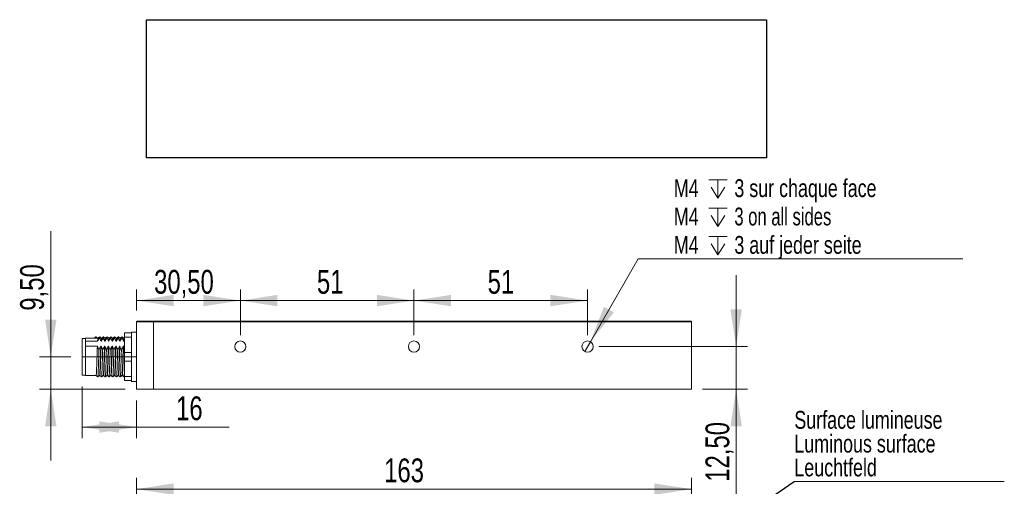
# Model space of a CAD drawing. Header units: millimetres. Extents: x 16 to 406, y 17 to 284.
# Tile 2 of 29: x 18 to 106, y 71 to 112. Entities that reach past the tile are written whole.
import ezdxf

# ---------------------------------------------------------------- set-up
doc = ezdxf.new("R2010")
doc.units = ezdxf.units.MM
doc.linetypes.add('CENTERX2', pattern=[20.32, 12.7, -2.54, 2.54, -2.54])
doc.styles.add('SLDTEXTSTYLE0', font='TXT', dxfattribs={"width": 0.75})
doc.styles.add('SLDTEXTSTYLE1', font='TXT', dxfattribs={"width": 0.696429})
doc.dimstyles.new('SLDDIMSTYLE0', dxfattribs={"dimtxt": 2.116667, "dimasz": 3.302, "dimexe": 0, "dimexo": 0.0625, "dimgap": 0.529167, "dimtad": 1, "dimtoh": 1, "dimlfac": 3.3, "dimrnd": 1e-09, "dimzin": 12, "dimdsep": 46, "dimtxsty": 'SLDTEXTSTYLE0', "dimsah": 1, "dimcen": 0.09, "dimadec": 0, "dimazin": 0, "dimtfac": 1, "dimtofl": 0, "dimtmove": 0, "dimatfit": 3, "dimfxl": 0, "dimtolj": 1, "dimtzin": 12, "dimarcsym": 0})
doc.dimstyles.new('SLDDIMSTYLE1', dxfattribs={"dimtxt": 0, "dimasz": 1.016, "dimexe": 0, "dimexo": 0.0625, "dimgap": 0, "dimtad": 0, "dimtih": 1, "dimtoh": 1, "dimdec": 0, "dimrnd": 1e-09, "dimzin": 0, "dimdsep": 46, "dimtxsty": 'Standard', "dimblk1": 'DOT', "dimblk2": 'DOT', "dimsah": 1, "dimcen": 0.09, "dimadec": 0, "dimazin": 0, "dimtfac": 1.016, "dimtdec": 0, "dimtofl": 0, "dimtmove": 0, "dimatfit": 3, "dimldrblk": 'DOT', "dimfxl": 0, "dimtolj": 1, "dimtzin": 0, "dimarcsym": 0})
doc.dimstyles.new('SLDDIMSTYLE2', dxfattribs={"dimtxt": 2.116667, "dimasz": 3.302, "dimexe": 0, "dimexo": 0.0625, "dimgap": 0.529167, "dimtad": 1, "dimtoh": 1, "dimlfac": 3.3, "dimrnd": 1e-09, "dimzin": 12, "dimdsep": 46, "dimtxsty": 'SLDTEXTSTYLE0', "dimsah": 1, "dimcen": 0.09, "dimadec": 0, "dimazin": 0, "dimtfac": 1, "dimtofl": 0, "dimtmove": 0, "dimatfit": 3, "dimfxl": 0, "dimtolj": 1, "dimtzin": 12, "dimarcsym": 0})
doc.dimstyles.new('SLDDIMSTYLE3', dxfattribs={"dimtxt": 1.5875, "dimasz": 3.302, "dimexe": 0, "dimexo": 0.0625, "dimgap": 0.396875, "dimtad": 0, "dimtih": 1, "dimtoh": 1, "dimlfac": 3.3, "dimrnd": 1e-09, "dimzin": 12, "dimdsep": 46, "dimtxsty": 'SLDTEXTSTYLE0', "dimsah": 1, "dimcen": 0.09, "dimadec": 0, "dimazin": 0, "dimtfac": 1, "dimtmove": 0, "dimatfit": 3, "dimfxl": 0, "dimtolj": 1, "dimtzin": 12, "dimarcsym": 0})
picture_1 = doc.add_image_def('image9.bmp', size_in_pixel=(283, 63))

# ---------------------------------------------------------------- blocks, each defined once
blk = doc.blocks.new('*D116')
at = {"color": 7, "linetype": 'Continuous', "lineweight": 0}
for p, q in [((28.311, 65.818), (28.311, 71.569)), ((77.705, 67.333), (77.705, 71.569)), ((28.311, 70.569), (77.705, 70.569))]:
    blk.add_line(p, q, dxfattribs=at)
for points in [[(28.311, 70.569), (31.613, 70.061), (31.613, 71.077)], [(77.705, 70.569), (74.403, 71.077), (74.403, 70.061)]]:
    blk.add_solid(points, dxfattribs=at)
at = {"color": 7, "linetype": 'Continuous', "lineweight": 0, "insert": (50.356, 73.298), "char_height": 2.1167, "attachment_point": 1, "style": 'SLDTEXTSTYLE0'}
blk.add_mtext('163', dxfattribs=at)
blk = doc.blocks.new('SW_NOTE_8')
at = {"color": 0, "linetype": 'Continuous', "lineweight": 0}
for p, q in [((0, 0), (18.692, 0)), ((18.692, 0), (0, 0)), ((0, 0), (18.692, 0)), ((18.692, 0), (0, 0)), ((0, 0), (18.692, 0)), ((18.692, 0), (0, 0))]:
    blk.add_line(p, q, dxfattribs=at)
at = {"color": 0, "linetype": 'Continuous', "lineweight": 0, "char_height": 1.5875, "attachment_point": 1, "style": 'SLDTEXTSTYLE0'}
for s, insert in [('Surface lumineuse', (0.003, 6.279)), ('Luminous surface', (0.003, 4.163)), ('Leuchtfeld', (0.003, 2.046))]:
    blk.add_mtext(s, dxfattribs=dict(at, insert=insert))
blk = doc.blocks.new('_DOT')
at = {"color": 0, "linetype": 'ByBlock', "lineweight": -2}
blk.add_line((-0.5, 0), (-1, 0), dxfattribs=at)
at = {"color": 0, "linetype": 'ByBlock', "const_width": 0.5}
blk.add_lwpolyline([(-0.25, 0, 1), (0.25, 0, 1)], format="xyb", close=True, dxfattribs=at)
blk = doc.blocks.new('*D121')
at = {"color": 7, "linetype": 'Continuous', "lineweight": 0}
for p, q in [((20.679, 82.343), (20.679, 93.504)), ((22.463, 82.343), (19.679, 82.343)), ((20.679, 82.343), (20.679, 79.464)), ((27.311, 79.464), (19.679, 79.464)), ((20.679, 79.464), (20.679, 73.114))]:
    blk.add_line(p, q, dxfattribs=at)
for points in [[(20.679, 82.343), (21.187, 85.645), (20.171, 85.645)], [(20.679, 79.464), (20.171, 76.162), (21.187, 76.162)]]:
    blk.add_solid(points, dxfattribs=at)
at = {"color": 7, "linetype": 'Continuous', "lineweight": 0, "insert": (17.95, 86.446), "char_height": 2.1167, "attachment_point": 1, "rotation": 90, "style": 'SLDTEXTSTYLE0'}
blk.add_mtext('9,50', dxfattribs=at)
blk = doc.blocks.new('*D122')
at = {"color": 7, "linetype": 'Continuous', "lineweight": 0}
for p, q in [((28.311, 86.464), (28.311, 88.342)), ((37.554, 84.252), (37.554, 88.342)), ((37.554, 87.342), (28.311, 87.342))]:
    blk.add_line(p, q, dxfattribs=at)
for points in [[(28.311, 87.342), (31.613, 86.834), (31.613, 87.85)], [(37.554, 87.342), (34.252, 87.85), (34.252, 86.834)]]:
    blk.add_solid(points, dxfattribs=at)
at = {"color": 7, "linetype": 'Continuous', "lineweight": 0, "insert": (29.879, 90.07), "char_height": 2.1167, "attachment_point": 1, "style": 'SLDTEXTSTYLE0'}
blk.add_mtext('30,50', dxfattribs=at)
blk = doc.blocks.new('*D123')
at = {"color": 7, "linetype": 'Continuous', "lineweight": 0}
for p, q in [((37.554, 84.252), (37.554, 88.342)), ((53.008, 84.252), (53.008, 88.342)), ((37.554, 87.342), (53.008, 87.342))]:
    blk.add_line(p, q, dxfattribs=at)
for points in [[(37.554, 87.342), (40.856, 86.834), (40.856, 87.85)], [(53.008, 87.342), (49.706, 87.85), (49.706, 86.834)]]:
    blk.add_solid(points, dxfattribs=at)
at = {"color": 7, "linetype": 'Continuous', "lineweight": 0, "insert": (44.372, 90.07), "char_height": 2.1167, "attachment_point": 1, "style": 'SLDTEXTSTYLE0'}
blk.add_mtext('51', dxfattribs=at)
blk = doc.blocks.new('*D124')
at = {"color": 7, "linetype": 'Continuous', "lineweight": 0}
for p, q in [((53.008, 84.252), (53.008, 88.342)), ((68.463, 84.252), (68.463, 88.342)), ((53.008, 87.342), (68.463, 87.342))]:
    blk.add_line(p, q, dxfattribs=at)
for points in [[(53.008, 87.342), (56.31, 86.834), (56.31, 87.85)], [(68.463, 87.342), (65.161, 87.85), (65.161, 86.834)]]:
    blk.add_solid(points, dxfattribs=at)
at = {"color": 7, "linetype": 'Continuous', "lineweight": 0, "insert": (59.567, 90.07), "char_height": 2.1167, "attachment_point": 1, "style": 'SLDTEXTSTYLE0'}
blk.add_mtext('51', dxfattribs=at)
blk = doc.blocks.new('*D125')
at = {"color": 7, "linetype": 'Continuous', "lineweight": 0}
for p, q in [((81.686, 83.252), (81.686, 89.602)), ((69.463, 83.252), (82.686, 83.252)), ((81.686, 83.252), (81.686, 79.464)), ((78.705, 79.464), (82.686, 79.464)), ((81.686, 79.464), (81.686, 69.641))]:
    blk.add_line(p, q, dxfattribs=at)
for points in [[(81.686, 83.252), (82.194, 86.554), (81.178, 86.554)], [(81.686, 79.464), (81.178, 76.162), (82.194, 76.162)]]:
    blk.add_solid(points, dxfattribs=at)
at = {"color": 7, "linetype": 'Continuous', "lineweight": 0, "insert": (78.957, 71.228), "char_height": 2.1167, "attachment_point": 1, "rotation": 90, "style": 'SLDTEXTSTYLE0'}
blk.add_mtext('12,50', dxfattribs=at)
blk = doc.blocks.new('*D126')
at = {"color": 7, "linetype": 'Continuous', "lineweight": 0}
for p, q in [((23.463, 79.706), (23.463, 75.092)), ((28.311, 78.464), (28.311, 75.092)), ((23.463, 76.092), (28.311, 76.092)), ((28.311, 76.092), (36.546, 76.092))]:
    blk.add_line(p, q, dxfattribs=at)
for points in [[(23.463, 76.092), (26.765, 75.584), (26.765, 76.6)], [(28.311, 76.092), (25.009, 76.6), (25.009, 75.584)]]:
    blk.add_solid(points, dxfattribs=at)
at = {"color": 7, "linetype": 'Continuous', "lineweight": 0, "insert": (31.833, 78.82), "char_height": 2.1167, "attachment_point": 1, "style": 'SLDTEXTSTYLE0'}
blk.add_mtext('16', dxfattribs=at)
blk = doc.blocks.new('SW_SYMBOL_HOLE_DEPTH')
at = {"color": 0, "linetype": 'Continuous', "lineweight": 0}
for p, q in [((0, 875), (800, 875)), ((400, 875), (400, 75)), ((100, 555), (400, 75)), ((700, 555), (400, 75))]:
    blk.add_line(p, q, dxfattribs=at)
blk = doc.blocks.new('*D127')
at = {"color": 7, "linetype": 'Continuous', "lineweight": 0}
for p, q in [((68.713, 83.685), (72.964, 91.048)), ((72.964, 91.048), (101.857, 91.048)), ((68.213, 82.819), (68.713, 83.685))]:
    blk.add_line(p, q, dxfattribs=at)
blk.add_solid([(68.713, 83.685), (70.804, 86.29), (69.924, 86.798)], dxfattribs=at)
at = {"color": 7, "linetype": 'Continuous', "lineweight": 0, "xscale": 0.002027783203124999, "yscale": 0.002027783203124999, "zscale": 0.002027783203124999}
for p in [(79.258, 96.313), (79.258, 93.79), (79.258, 91.268)]:
    blk.add_blockref('SW_SYMBOL_HOLE_DEPTH', p, dxfattribs=at)
at = {"color": 7, "linetype": 'Continuous', "lineweight": 0, "char_height": 1.5875, "attachment_point": 1}
for s, insert, style in [('3 sur chaque face', (81.528, 98.139), 'SLDTEXTSTYLE0'), ('M4', (76.139, 98.139), 'SLDTEXTSTYLE0'), ('M4', (76.139, 95.617), 'SLDTEXTSTYLE0'), ('3 on all sides', (81.528, 95.617), 'SLDTEXTSTYLE1'), ('M4', (76.139, 93.094), 'SLDTEXTSTYLE0'), ('3 auf jeder seite', (81.528, 93.094), 'SLDTEXTSTYLE0')]:
    blk.add_mtext(s, dxfattribs=dict(at, insert=insert, style=style))

msp = doc.modelspace()

# ---------------------------------------------------------------- linework, layer by layer
at = {"color": 7, "linetype": 'Continuous', "lineweight": 15}
for p, q in [((28.3111, 85.4638), (28.3717, 85.5245)), ((29.8263, 85.4638), (28.3111, 85.4638)), ((28.3111, 79.4638), (28.3111, 85.4638)), ((28.3717, 85.5245), (29.8263, 85.5245)), ((29.8263, 85.5245), (29.8263, 85.4638)), ((29.8263, 85.5245), (76.1899, 85.5245)), ((29.8263, 85.4638), (29.8263, 85.5245)), ((29.8263, 79.4638), (29.8263, 85.4638)), ((76.1899, 85.4638), (29.8263, 85.4638)), ((29.8263, 79.4638), (29.8263, 85.4638)), ((76.1899, 85.5245), (76.1899, 85.4638)), ((76.1899, 85.5245), (77.6445, 85.5245)), ((77.7051, 85.4638), (76.1899, 85.4638)), ((77.7051, 85.4638), (77.6445, 85.5245)), ((77.7051, 79.4638), (77.7051, 85.4638)), ((27.2505, 84.4638), (27.8566, 84.4638)), ((27.2505, 84.0851), (27.2505, 84.4638)), ((27.8566, 84.5396), (27.8566, 84.4638)), ((27.8566, 84.4638), (27.8566, 84.0851)), ((23.4626, 82.3426), (23.4626, 83.979)), ((23.7657, 83.7234), (23.7657, 84.0093)), ((23.7657, 83.7234), (23.7657, 83.4997)), ((23.7657, 83.7234), (24.8476, 83.7234)), ((23.7657, 83.4997), (23.7657, 83.276)), ((24.8277, 83.276), (23.7657, 83.276)), ((23.7657, 80.676), (23.7657, 83.276)), ((24.546, 84.0093), (24.6975, 84.1305)), ((24.849, 84.0093), (24.546, 84.0093)), ((24.6975, 84.1305), (24.849, 84.0093)), ((25.161, 83.276), (25.1307, 83.276)), ((25.1506, 83.7234), (25.1809, 83.7234)), ((25.4944, 83.276), (25.4641, 83.276)), ((25.4839, 83.7234), (25.5142, 83.7234)), ((25.8277, 83.276), (25.7974, 83.276)), ((25.8173, 83.7234), (25.8476, 83.7234)), ((26.161, 83.276), (26.1307, 83.276)), ((26.1506, 83.7234), (26.1809, 83.7234)), ((26.4944, 83.276), (26.4641, 83.276)), ((26.4839, 83.7234), (26.5142, 83.7234)), ((26.8277, 83.276), (26.7974, 83.276)), ((26.8173, 83.7234), (26.8476, 83.7234)), ((27.161, 83.276), (27.1307, 83.276)), ((27.1506, 83.7234), (27.1809, 83.7234)), ((27.8566, 84.0851), (27.2505, 84.0851)), ((27.2505, 84.0851), (27.2505, 82.7214)), ((27.8566, 84.0851), (27.8566, 83.8986)), ((27.8566, 83.8986), (27.8566, 82.9079)), ((27.2505, 82.7214), (27.8566, 82.7214)), ((27.2505, 81.9638), (27.2505, 82.7214)), ((27.8566, 82.9079), (27.8566, 82.7214)), ((27.8566, 82.7214), (27.8566, 81.9638)), ((23.4626, 80.7063), (23.4626, 82.3426)), ((27.8566, 81.9638), (27.2505, 81.9638)), ((27.2505, 81.9638), (27.2505, 80.6002)), ((27.8566, 81.9638), (27.8566, 81.7774)), ((27.8566, 81.7774), (27.8566, 80.7867)), ((27.8566, 80.7867), (27.8566, 80.6002)), ((27.2505, 80.6002), (27.8566, 80.6002)), ((27.2505, 80.2214), (27.2505, 80.6002)), ((27.8566, 80.2214), (27.2505, 80.2214)), ((27.8566, 80.6002), (27.8566, 80.2214)), ((27.8566, 80.2214), (27.8566, 80.1457)), ((28.3111, 79.4638), (29.8263, 79.4638)), ((29.8263, 79.4638), (77.7051, 79.4638))]:
    msp.add_line(p, q, dxfattribs=at)
at = {"color": 7, "linetype": 'CENTERX2', "lineweight": 0}
msp.add_line((23.4626, 82.3426), (28.2531, 82.3426), dxfattribs=at)
at = {"color": 7, "linetype": 'Continuous', "lineweight": 15}
for centre in [(37.5535, 83.2517), (53.0081, 83.2517), (68.4626, 83.2517)]:
    msp.add_circle(centre, 0.5, dxfattribs=at)
for points in [[(28.3111, 84.5396), (27.8566, 84.5396)], [(23.7657, 83.979), (23.4626, 83.979)], [(24.5409, 84.0093), (23.7657, 84.0093)], [(24.6987, 84.1247), (24.6975, 84.1305)], [(24.8502, 84.0038), (24.849, 84.0093)], [(24.8793, 84.0093), (24.8541, 84.0093)], [(25.546, 84.0093), (25.5157, 84.0093)], [(25.8794, 84.0093), (25.849, 84.0093)], [(26.8793, 84.0093), (26.849, 84.0093)], [(27.1809, 83.7234), (27.2505, 83.8681)], [(27.2127, 84.0093), (27.1823, 84.0093)], [(27.2505, 84.0401), (27.2114, 84.0088)], [(23.4626, 80.7063), (23.7657, 80.7063)], [(23.7657, 80.676), (24.7126, 80.676)], [(25.349, 80.676), (25.3793, 80.676)], [(25.6823, 80.676), (25.7127, 80.676)], [(26.0157, 80.676), (26.046, 80.676)], [(27.0156, 80.676), (27.046, 80.676)], [(27.1987, 80.5552), (27.2505, 80.5967)], [(27.8566, 80.1457), (28.3111, 80.1457)]]:
    msp.add_open_spline(points, degree=1, dxfattribs=at)
for points, knots in [([(24.8502, 84.0088), (24.825, 84.029), (24.7744, 84.0694), (24.7239, 84.1098), (24.6986, 84.1301)], [0, 0, 0, 0, 0.49999812, 1, 1, 1, 1]), ([(24.8277, 83.276), (24.8257, 83.222), (24.8184, 83.0311), (24.8056, 82.6618), (24.7911, 82.1772), (24.7755, 81.7052), (24.7598, 81.2875), (24.7453, 80.9526), (24.7293, 80.7467), (24.7187, 80.6582), (24.7131, 80.6802), (24.7126, 80.6823)], [0, 0, 0, 0, 0.0531469, 0.1877034, 0.3192349, 0.4531414, 0.5871672, 0.7186424, 0.8531452, 0.9862195, 1, 1, 1, 1]), ([(24.9671, 82.9904), (24.96, 83.0011), (24.9459, 83.0225), (24.9218, 83.0618), (24.8956, 83.1086), (24.8689, 83.1634), (24.8456, 83.2191), (24.8337, 83.257), (24.8277, 83.276)], [0, 0, 0, 0, 0.1169934, 0.2340499, 0.42449, 0.6152952, 0.8073873, 1, 1, 1, 1]), ([(24.8476, 83.7234), (24.8691, 83.7723), (24.9015, 83.8458), (24.9609, 83.9399), (24.9944, 83.986), (25.0112, 84.009)], [0, 0, 0, 0, 0.4964608, 0.7479039, 1, 1, 1, 1]), ([(24.878, 83.9948), (24.8746, 83.9912), (24.8661, 83.9822), (24.8555, 83.8564), (24.849, 83.7466), (24.8476, 83.7234)], [0, 0, 0, 0, 0.3530325, 0.8637262, 1, 1, 1, 1]), ([(25.0297, 84.1301), (25.0044, 84.1098), (24.9539, 84.0694), (24.9033, 84.029), (24.8781, 84.0088)], [0, 0, 0, 0, 0.5000019, 1, 1, 1, 1]), ([(25.1307, 83.276), (25.1207, 83.2515), (25.1005, 83.2024), (25.0616, 83.1304), (25.0175, 83.0595), (24.9839, 83.0135), (24.9671, 82.9904)], [0, 0, 0, 0, 0.2477781, 0.4965855, 0.7479664, 1, 1, 1, 1]), ([(25.0296, 84.1204), (25.0274, 84.1199), (25.0215, 84.1185), (25.0152, 84.0512), (25.0112, 84.009)], [0, 0, 0, 0, 0.3738028, 1, 1, 1, 1]), ([(25.0112, 84.009), (25.0251, 83.9876), (25.0617, 83.9311), (25.1121, 83.8364), (25.1377, 83.7612), (25.1506, 83.7234)], [0, 0, 0, 0, 0.2340907, 0.6153349, 1, 1, 1, 1]), ([(25.1307, 83.276), (25.1287, 83.222), (25.1214, 83.0311), (25.1086, 82.6618), (25.0942, 82.1772), (25.0785, 81.7052), (25.0628, 81.2876), (25.0484, 80.9522), (25.0324, 80.7483), (25.0221, 80.6587), (25.017, 80.6773), (25.017, 80.6775)], [0, 0, 0, 0, 0.05377848, 0.18993407, 0.32302863, 0.45852641, 0.59414497, 0.72718258, 0.86328376, 0.99793955, 1, 1, 1, 1]), ([(25.1836, 84.0088), (25.1583, 84.029), (25.1078, 84.0694), (25.0573, 84.1098), (25.032, 84.13)], [0, 0, 0, 0, 0.4999981, 1, 1, 1, 1]), ([(25.161, 83.276), (25.1601, 83.2514), (25.154, 83.0916), (25.1423, 82.7632), (25.1275, 82.2807), (25.1123, 81.8024), (25.0963, 81.3703), (25.0819, 81.0152), (25.0661, 80.7794), (25.054, 80.6692), (25.0475, 80.6865), (25.0459, 80.6906)], [0, 0, 0, 0, 0.0244712, 0.1591537, 0.2912353, 0.4244078, 0.5588905, 0.6903543, 0.8244466, 0.9583001, 1, 1, 1, 1]), ([(25.1823, 83.9981), (25.1784, 83.9944), (25.1696, 83.9859), (25.1586, 83.8565), (25.152, 83.7466), (25.1506, 83.7234)], [0, 0, 0, 0, 0.37901626, 0.86919927, 1, 1, 1, 1]), ([(25.3005, 82.9904), (25.2934, 83.0011), (25.2792, 83.0225), (25.2551, 83.0618), (25.2289, 83.1086), (25.2023, 83.1634), (25.179, 83.2191), (25.167, 83.257), (25.161, 83.276)], [0, 0, 0, 0, 0.1169934, 0.2340499, 0.42449, 0.6152952, 0.8073873, 1, 1, 1, 1]), ([(25.1809, 83.7234), (25.2024, 83.7723), (25.2348, 83.8458), (25.2942, 83.9399), (25.3277, 83.986), (25.3445, 84.009)], [0, 0, 0, 0, 0.4964608, 0.7479039, 1, 1, 1, 1]), ([(25.2114, 83.992), (25.209, 83.9934), (25.2016, 83.9977), (25.1911, 83.8876), (25.1834, 83.7637), (25.1809, 83.7234)], [0, 0, 0, 0, 0.2445616, 0.7547381, 1, 1, 1, 1]), ([(25.363, 84.1301), (25.3377, 84.1098), (25.2872, 84.0694), (25.2367, 84.029), (25.2114, 84.0088)], [0, 0, 0, 0, 0.5000019, 1, 1, 1, 1]), ([(25.4641, 83.276), (25.454, 83.2515), (25.4338, 83.2024), (25.4015, 83.1425), (25.373, 83.0952), (25.3501, 83.0598), (25.326, 83.0249), (25.309, 83.0019), (25.3005, 82.9904)], [0, 0, 0, 0, 0.2477684, 0.496566, 0.6222173, 0.7479592, 0.8739447, 1, 1, 1, 1]), ([(25.363, 84.1173), (25.3613, 84.1193), (25.3554, 84.1263), (25.349, 84.0579), (25.3445, 84.009)], [0, 0, 0, 0, 0.2858667, 1, 1, 1, 1]), ([(25.3445, 84.009), (25.3516, 83.9983), (25.3658, 83.9769), (25.3898, 83.9376), (25.4161, 83.8908), (25.4427, 83.8361), (25.466, 83.7803), (25.4779, 83.7424), (25.4839, 83.7234)], [0, 0, 0, 0, 0.1169934, 0.2340499, 0.42449, 0.6152952, 0.8073873, 1, 1, 1, 1]), ([(25.4641, 83.276), (25.4631, 83.2514), (25.457, 83.0916), (25.4453, 82.7632), (25.4306, 82.2807), (25.4153, 81.8023), (25.3993, 81.3704), (25.3849, 81.015), (25.3692, 80.7804), (25.3575, 80.6709), (25.3514, 80.6857), (25.3503, 80.6884)], [0, 0, 0, 0, 0.0247591, 0.1610263, 0.294662, 0.4294016, 0.5654666, 0.6984773, 0.8341473, 0.9695759, 1, 1, 1, 1]), ([(25.5169, 84.0088), (25.4917, 84.029), (25.4411, 84.0694), (25.3906, 84.1098), (25.3653, 84.13)], [0, 0, 0, 0, 0.4999981, 1, 1, 1, 1]), ([(25.4944, 83.276), (25.4892, 83.1365), (25.4788, 82.8591), (25.4637, 82.3807), (25.449, 81.9017), (25.4329, 81.4567), (25.4183, 81.0826), (25.4029, 80.8189), (25.3894, 80.6818), (25.3819, 80.6899), (25.3793, 80.6927)], [0, 0, 0, 0, 0.1325269, 0.2634701, 0.3957069, 0.5303774, 0.6622479, 0.7956652, 0.9300362, 1, 1, 1, 1]), ([(25.5157, 83.9928), (25.5129, 83.9949), (25.5051, 84.0005), (25.4941, 83.8879), (25.4864, 83.7637), (25.4839, 83.7234)], [0, 0, 0, 0, 0.2753501, 0.764734, 1, 1, 1, 1]), ([(25.6338, 82.9904), (25.6198, 83.0119), (25.5945, 83.0508), (25.5623, 83.1086), (25.5356, 83.1633), (25.5123, 83.2191), (25.5004, 83.257), (25.4944, 83.276)], [0, 0, 0, 0, 0.2340375, 0.4244807, 0.615289, 0.8073842, 1, 1, 1, 1]), ([(25.5142, 83.7234), (25.5243, 83.7479), (25.5445, 83.797), (25.5768, 83.8569), (25.6053, 83.9043), (25.6282, 83.9396), (25.6523, 83.9746), (25.6693, 83.9976), (25.6779, 84.009)], [0, 0, 0, 0, 0.2477684, 0.496566, 0.6222173, 0.7479592, 0.8739447, 1, 1, 1, 1]), ([(25.5447, 83.9954), (25.5434, 83.9982), (25.5371, 84.0117), (25.5267, 83.9159), (25.5179, 83.7795), (25.5142, 83.7234)], [0, 0, 0, 0, 0.1368642, 0.6456092, 1, 1, 1, 1]), ([(25.6963, 84.1301), (25.6711, 84.1098), (25.6205, 84.0694), (25.57, 84.029), (25.5447, 84.0088)], [0, 0, 0, 0, 0.5000019, 1, 1, 1, 1]), ([(25.7974, 83.276), (25.7873, 83.2515), (25.7672, 83.2024), (25.7282, 83.1304), (25.6842, 83.0595), (25.6506, 83.0135), (25.6338, 82.9904)], [0, 0, 0, 0, 0.2477781, 0.4965855, 0.7479664, 1, 1, 1, 1]), ([(25.6964, 84.1174), (25.6952, 84.1204), (25.6892, 84.1353), (25.6829, 84.0652), (25.6779, 84.009)], [0, 0, 0, 0, 0.198378, 1, 1, 1, 1]), ([(25.6779, 84.009), (25.6918, 83.9876), (25.7284, 83.9311), (25.7788, 83.8364), (25.8044, 83.7612), (25.8173, 83.7234)], [0, 0, 0, 0, 0.23409075, 0.61533487, 1, 1, 1, 1]), ([(25.7974, 83.276), (25.7922, 83.1365), (25.7819, 82.8591), (25.7668, 82.3807), (25.752, 81.9017), (25.736, 81.4568), (25.7213, 81.0824), (25.7059, 80.8196), (25.6929, 80.6845), (25.6858, 80.6911), (25.6836, 80.6931)], [0, 0, 0, 0, 0.1340739, 0.2665456, 0.400326, 0.5365685, 0.6699783, 0.804953, 0.9408925, 1, 1, 1, 1]), ([(25.8503, 84.0088), (25.825, 84.029), (25.7745, 84.0694), (25.7239, 84.1098), (25.6987, 84.13)], [0, 0, 0, 0, 0.4999981, 1, 1, 1, 1]), ([(25.8277, 83.276), (25.8231, 83.1523), (25.8139, 82.9057), (25.7996, 82.4671), (25.7857, 82.0026), (25.7696, 81.5463), (25.7546, 81.1544), (25.7397, 80.8647), (25.7249, 80.6962), (25.7163, 80.6909), (25.7127, 80.6887)], [0, 0, 0, 0, 0.11824573, 0.23568416, 0.36726491, 0.50184019, 0.63451523, 0.76699202, 0.90160063, 1, 1, 1, 1]), ([(25.8503, 83.9921), (25.8481, 83.9975), (25.841, 84.0153), (25.8297, 83.9169), (25.8209, 83.7798), (25.8173, 83.7234)], [0, 0, 0, 0, 0.20554532, 0.67380861, 1, 1, 1, 1]), ([(25.9671, 82.9904), (25.9532, 83.0119), (25.9166, 83.0683), (25.8662, 83.163), (25.8406, 83.2382), (25.8277, 83.276)], [0, 0, 0, 0, 0.2340907, 0.6153349, 1, 1, 1, 1]), ([(25.8781, 84.005), (25.8778, 84.006), (25.8725, 84.0242), (25.8623, 83.9407), (25.8523, 83.7937), (25.8476, 83.7234)], [0, 0, 0, 0, 0.0301427, 0.5365928, 1, 1, 1, 1]), ([(25.8476, 83.7234), (25.8691, 83.7723), (25.9015, 83.8458), (25.9609, 83.9399), (25.9944, 83.986), (26.0112, 84.009)], [0, 0, 0, 0, 0.4964608, 0.7479039, 1, 1, 1, 1]), ([(26.0297, 84.1301), (26.0044, 84.1098), (25.9539, 84.0694), (25.9033, 84.029), (25.8781, 84.0088)], [0, 0, 0, 0, 0.50000192, 1, 1, 1, 1]), ([(26.1307, 83.276), (26.1207, 83.2515), (26.1005, 83.2024), (26.0616, 83.1304), (26.0175, 83.0595), (25.9839, 83.0135), (25.9671, 82.9904)], [0, 0, 0, 0, 0.2477781, 0.4965855, 0.7479664, 1, 1, 1, 1]), ([(26.0321, 84.1172), (26.031, 84.122), (26.0248, 84.1484), (26.0179, 84.085), (26.0119, 84.0173), (26.0112, 84.009)], [0, 0, 0, 0, 0.1663824, 0.8977941, 1, 1, 1, 1]), ([(26.0112, 84.009), (26.0183, 83.9983), (26.0324, 83.9769), (26.0565, 83.9376), (26.0827, 83.8908), (26.1094, 83.8361), (26.1327, 83.7803), (26.1446, 83.7424), (26.1506, 83.7234)], [0, 0, 0, 0, 0.1169934, 0.2340499, 0.42449, 0.6152952, 0.8073873, 1, 1, 1, 1]), ([(26.1307, 83.276), (26.1261, 83.1523), (26.1169, 82.9057), (26.1026, 82.4671), (26.0887, 82.0026), (26.0727, 81.5463), (26.0576, 81.1543), (26.0427, 80.8652), (26.0284, 80.6998), (26.0202, 80.6939), (26.017, 80.6916)], [0, 0, 0, 0, 0.1196085, 0.2384004, 0.3714976, 0.5076239, 0.641828, 0.7758316, 0.9119916, 1, 1, 1, 1]), ([(26.1836, 84.0088), (26.1583, 84.029), (26.1078, 84.0694), (26.0573, 84.1098), (26.032, 84.13)], [0, 0, 0, 0, 0.4999981, 1, 1, 1, 1]), ([(26.161, 83.276), (26.157, 83.168), (26.1489, 82.9521), (26.1356, 82.5531), (26.1223, 82.1049), (26.1064, 81.6389), (26.0909, 81.2306), (26.0764, 80.9165), (26.0605, 80.7126), (26.0507, 80.6898), (26.046, 80.6787)], [0, 0, 0, 0, 0.1039489, 0.20763, 0.3390087, 0.473257, 0.6067897, 0.7385058, 0.8731197, 1, 1, 1, 1]), ([(26.1837, 83.9967), (26.1825, 84.0013), (26.1764, 84.0255), (26.1654, 83.9426), (26.1554, 83.7943), (26.1506, 83.7234)], [0, 0, 0, 0, 0.1071026, 0.5733649, 1, 1, 1, 1]), ([(26.3005, 82.9904), (26.2865, 83.0119), (26.2611, 83.0508), (26.229, 83.1086), (26.2023, 83.1633), (26.179, 83.2191), (26.167, 83.257), (26.161, 83.276)], [0, 0, 0, 0, 0.2340375, 0.4244807, 0.615289, 0.8073842, 1, 1, 1, 1]), ([(26.1809, 83.7234), (26.2024, 83.7723), (26.2348, 83.8458), (26.2942, 83.9399), (26.3277, 83.986), (26.3445, 84.009)], [0, 0, 0, 0, 0.4964608, 0.7479039, 1, 1, 1, 1]), ([(26.2114, 84.0005), (26.2071, 83.992), (26.1973, 83.9725), (26.1868, 83.8139), (26.1809, 83.7234)], [0, 0, 0, 0, 0.4295772, 1, 1, 1, 1]), ([(26.363, 84.1301), (26.3377, 84.1098), (26.2872, 84.0694), (26.2367, 84.029), (26.2114, 84.0088)], [0, 0, 0, 0, 0.50000192, 1, 1, 1, 1]), ([(26.4641, 83.276), (26.4426, 83.2272), (26.4102, 83.1536), (26.3507, 83.0595), (26.3172, 83.0135), (26.3005, 82.9904)], [0, 0, 0, 0, 0.4964608, 0.7479039, 1, 1, 1, 1]), ([(26.3629, 84.1211), (26.3587, 84.1126), (26.3527, 84.1006), (26.3464, 84.0299), (26.3445, 84.009)], [0, 0, 0, 0, 0.7055929, 1, 1, 1, 1]), ([(26.3445, 84.009), (26.3584, 83.9876), (26.395, 83.9311), (26.4455, 83.8364), (26.4711, 83.7612), (26.4839, 83.7234)], [0, 0, 0, 0, 0.2340907, 0.6153349, 1, 1, 1, 1]), ([(26.4641, 83.276), (26.46, 83.168), (26.4519, 82.9521), (26.4386, 82.5531), (26.4253, 82.1049), (26.4094, 81.639), (26.394, 81.2305), (26.3794, 80.9169), (26.364, 80.717), (26.3546, 80.6944), (26.3503, 80.6839)], [0, 0, 0, 0, 0.1051178, 0.2099648, 0.3428208, 0.4785786, 0.6136129, 0.74681, 0.8829377, 1, 1, 1, 1]), ([(26.5169, 84.0088), (26.4917, 84.029), (26.4411, 84.0694), (26.3906, 84.1098), (26.3653, 84.13)], [0, 0, 0, 0, 0.4999981, 1, 1, 1, 1]), ([(26.4944, 83.276), (26.4873, 83.084), (26.4749, 82.7505), (26.4587, 82.207), (26.4432, 81.7344), (26.4274, 81.3118), (26.413, 80.9709), (26.397, 80.7558), (26.3859, 80.6614), (26.3801, 80.6824), (26.3793, 80.6854)], [0, 0, 0, 0, 0.1786463, 0.3103818, 0.4441793, 0.5784544, 0.7099647, 0.8444568, 0.9778756, 1, 1, 1, 1]), ([(26.5156, 84.0053), (26.511, 83.9966), (26.5007, 83.9773), (26.4899, 83.8133), (26.4839, 83.7234)], [0, 0, 0, 0, 0.4521025, 1, 1, 1, 1]), ([(26.6338, 82.9904), (26.6267, 83.0011), (26.6126, 83.0225), (26.5885, 83.0618), (26.5622, 83.1086), (26.5356, 83.1634), (26.5123, 83.2191), (26.5004, 83.257), (26.4944, 83.276)], [0, 0, 0, 0, 0.1169934, 0.2340499, 0.42449, 0.6152952, 0.8073873, 1, 1, 1, 1]), ([(26.5142, 83.7234), (26.5357, 83.7723), (26.5681, 83.8458), (26.6276, 83.9399), (26.6611, 83.986), (26.6779, 84.009)], [0, 0, 0, 0, 0.4964608, 0.7479039, 1, 1, 1, 1]), ([(26.5447, 83.9933), (26.5415, 83.9921), (26.5318, 83.9884), (26.5213, 83.8306), (26.5142, 83.7234)], [0, 0, 0, 0, 0.3211899, 1, 1, 1, 1]), ([(26.6963, 84.1301), (26.6711, 84.1098), (26.6205, 84.0694), (26.57, 84.029), (26.5447, 84.0088)], [0, 0, 0, 0, 0.5000019, 1, 1, 1, 1]), ([(26.7974, 83.276), (26.7759, 83.2272), (26.7435, 83.1536), (26.6841, 83.0595), (26.6506, 83.0135), (26.6338, 82.9904)], [0, 0, 0, 0, 0.49646077, 0.74790392, 1, 1, 1, 1]), ([(26.6962, 84.1135), (26.6931, 84.1128), (26.6872, 84.1116), (26.6808, 84.0419), (26.6779, 84.009)], [0, 0, 0, 0, 0.5279249, 1, 1, 1, 1]), ([(26.6779, 84.009), (26.6918, 83.9876), (26.7284, 83.9311), (26.7788, 83.8364), (26.8044, 83.7612), (26.8173, 83.7234)], [0, 0, 0, 0, 0.2340907, 0.6153349, 1, 1, 1, 1]), ([(26.7974, 83.276), (26.7903, 83.084), (26.778, 82.7505), (26.7617, 82.207), (26.7462, 81.7344), (26.7304, 81.3118), (26.716, 80.9709), (26.7001, 80.7558), (26.6889, 80.6614), (26.6831, 80.6824), (26.6823, 80.6854)], [0, 0, 0, 0, 0.17864631, 0.31038183, 0.4441793, 0.57845436, 0.70996467, 0.84445678, 0.9778756, 1, 1, 1, 1]), ([(26.8503, 84.0088), (26.825, 84.029), (26.7745, 84.0694), (26.7239, 84.1098), (26.6987, 84.13)], [0, 0, 0, 0, 0.4999981, 1, 1, 1, 1]), ([(26.8277, 83.276), (26.8218, 83.1164), (26.8106, 82.8164), (26.7951, 82.3107), (26.78, 81.8322), (26.7639, 81.3958), (26.7495, 81.035), (26.7338, 80.7906), (26.7213, 80.6728), (26.7145, 80.6878), (26.7126, 80.6919)], [0, 0, 0, 0, 0.150393, 0.2827457, 0.4156737, 0.5502671, 0.6818345, 0.8157776, 0.94984, 1, 1, 1, 1]), ([(26.849, 83.9959), (26.8454, 83.995), (26.8352, 83.9926), (26.8244, 83.8296), (26.8173, 83.7234)], [0, 0, 0, 0, 0.3486652, 1, 1, 1, 1]), ([(26.9671, 82.9904), (26.9532, 83.0119), (26.9166, 83.0683), (26.8662, 83.163), (26.8406, 83.2382), (26.8277, 83.276)], [0, 0, 0, 0, 0.2340907, 0.6153349, 1, 1, 1, 1]), ([(26.8476, 83.7234), (26.8691, 83.7723), (26.9015, 83.8458), (26.9609, 83.9399), (26.9944, 83.986), (27.0112, 84.009)], [0, 0, 0, 0, 0.4964608, 0.7479039, 1, 1, 1, 1]), ([(26.878, 83.9924), (26.876, 83.9947), (26.8701, 84.0014), (26.8597, 83.9096), (26.8516, 83.7855), (26.8476, 83.7234)], [0, 0, 0, 0, 0.2120663, 0.6055251, 1, 1, 1, 1]), ([(27.0297, 84.1301), (27.0044, 84.1098), (26.9539, 84.0694), (26.9033, 84.029), (26.8781, 84.0088)], [0, 0, 0, 0, 0.5000019, 1, 1, 1, 1]), ([(27.1307, 83.276), (27.1207, 83.2515), (27.1005, 83.2024), (27.0616, 83.1304), (27.0175, 83.0595), (26.9839, 83.0135), (26.9671, 82.9904)], [0, 0, 0, 0, 0.2477781, 0.4965855, 0.7479664, 1, 1, 1, 1]), ([(27.0296, 84.1123), (27.0275, 84.1153), (27.0216, 84.1239), (27.0153, 84.0542), (27.0112, 84.009)], [0, 0, 0, 0, 0.3516164, 1, 1, 1, 1]), ([(27.0112, 84.009), (27.0251, 83.9876), (27.0617, 83.9311), (27.1121, 83.8364), (27.1377, 83.7612), (27.1506, 83.7234)], [0, 0, 0, 0, 0.23409075, 0.61533487, 1, 1, 1, 1]), ([(27.1307, 83.276), (27.1248, 83.1164), (27.1136, 82.8164), (27.0981, 82.3107), (27.083, 81.8322), (27.067, 81.3959), (27.0525, 81.0347), (27.0369, 80.7915), (27.0248, 80.6748), (27.0184, 80.6876), (27.0169, 80.6905)], [0, 0, 0, 0, 0.15215877, 0.28606543, 0.42055414, 0.55672773, 0.68983989, 0.82535558, 0.96099207, 1, 1, 1, 1]), ([(27.1836, 84.0088), (27.1583, 84.029), (27.1078, 84.0694), (27.0573, 84.1098), (27.032, 84.13)], [0, 0, 0, 0, 0.4999981, 1, 1, 1, 1]), ([(27.161, 83.276), (27.1563, 83.1483), (27.1463, 82.8809), (27.1314, 82.4142), (27.1167, 81.9318), (27.1006, 81.4833), (27.0859, 81.1037), (27.0706, 80.832), (27.0568, 80.6859), (27.0489, 80.6905), (27.046, 80.6922)], [0, 0, 0, 0, 0.1219192, 0.2551627, 0.3871567, 0.5218245, 0.6538918, 0.7870499, 0.9215179, 1, 1, 1, 1]), ([(27.1836, 83.9926), (27.1807, 83.9967), (27.174, 84.0061), (27.1627, 83.9105), (27.1546, 83.7858), (27.1506, 83.7234)], [0, 0, 0, 0, 0.27475931, 0.63691201, 1, 1, 1, 1]), ([(27.2505, 83.0711), (27.2434, 83.0836), (27.226, 83.114), (27.2023, 83.1634), (27.179, 83.2191), (27.167, 83.257), (27.161, 83.276)], [0, 0, 0, 0, 0.1882083, 0.4573505, 0.7283081, 1, 1, 1, 1]), ([(27.2114, 83.9976), (27.2104, 84.0003), (27.205, 84.0142), (27.1947, 83.9298), (27.1855, 83.7924), (27.1809, 83.7234)], [0, 0, 0, 0, 0.1047048, 0.5508191, 1, 1, 1, 1]), ([(24.9671, 82.9904), (24.9628, 82.8557), (24.9543, 82.5892), (24.9417, 82.1333), (24.927, 81.659), (24.9113, 81.2108), (24.8968, 80.8511), (24.8808, 80.6321), (24.8706, 80.5362), (24.8654, 80.5564), (24.8653, 80.5569)], [0, 0, 0, 0, 0.1232582, 0.2438208, 0.3949472, 0.5462084, 0.6945916, 0.8463909, 0.9965785, 1, 1, 1, 1]), ([(25.3005, 82.9904), (25.2967, 82.8735), (25.2893, 82.6423), (25.2776, 82.2258), (25.2638, 81.7631), (25.2478, 81.2996), (25.2334, 80.9184), (25.2176, 80.6667), (25.2059, 80.5492), (25.1998, 80.5652), (25.1987, 80.5683)], [0, 0, 0, 0, 0.107338, 0.2123578, 0.362642, 0.5144041, 0.6627605, 0.8140822, 0.9651346, 1, 1, 1, 1]), ([(25.6338, 82.9904), (25.6276, 82.7902), (25.6163, 82.4246), (25.6005, 81.8687), (25.5844, 81.3926), (25.5698, 80.9907), (25.5544, 80.7089), (25.5414, 80.5638), (25.5342, 80.5709), (25.5321, 80.5731)], [0, 0, 0, 0, 0.1805762, 0.3299119, 0.4819953, 0.6309175, 0.781586, 0.9333313, 1, 1, 1, 1]), ([(25.9671, 82.9904), (25.962, 82.8262), (25.9516, 82.4986), (25.9372, 81.9769), (25.9212, 81.4887), (25.9061, 81.0678), (25.8912, 80.7578), (25.8769, 80.5802), (25.8687, 80.5739), (25.8654, 80.5714)], [0, 0, 0, 0, 0.14932427, 0.29791131, 0.44987901, 0.59970145, 0.74930009, 0.9013054, 1, 1, 1, 1]), ([(26.3005, 82.9904), (26.2964, 82.862), (26.2871, 82.5717), (26.2738, 82.0868), (26.2579, 81.588), (26.2424, 81.1496), (26.2279, 80.8132), (26.2125, 80.5987), (26.2031, 80.5744), (26.1987, 80.5632)], [0, 0, 0, 0, 0.1176656, 0.2660021, 0.4175776, 0.5683456, 0.7170629, 0.8690512, 1, 1, 1, 1]), ([(26.6338, 82.9904), (26.6308, 82.8976), (26.6227, 82.6439), (26.6103, 82.1977), (26.5947, 81.6901), (26.5789, 81.2368), (26.5645, 80.8715), (26.5486, 80.6388), (26.5378, 80.5464), (26.5324, 80.5583), (26.532, 80.5593)], [0, 0, 0, 0, 0.0856763, 0.2342655, 0.3851797, 0.5366325, 0.6849677, 0.8366652, 0.9871525, 1, 1, 1, 1]), ([(26.9671, 82.9904), (26.9653, 82.933), (26.9582, 82.715), (26.9466, 82.3089), (26.9315, 81.7949), (26.9155, 81.3269), (26.901, 80.94), (26.8853, 80.6772), (26.8732, 80.5571), (26.8668, 80.565), (26.8654, 80.5668)], [0, 0, 0, 0, 0.0534373, 0.2027902, 0.3527922, 0.5046728, 0.6531398, 0.8042869, 0.9555686, 1, 1, 1, 1]), ([(24.7114, 80.6765), (24.7367, 80.6563), (24.7872, 80.6158), (24.8377, 80.5754), (24.863, 80.5552)], [0, 0, 0, 0, 0.49999808, 1, 1, 1, 1]), ([(24.8653, 80.5552), (24.8906, 80.5755), (24.9411, 80.6159), (24.9917, 80.6563), (25.0169, 80.6765)], [0, 0, 0, 0, 0.5000019, 1, 1, 1, 1]), ([(25.0447, 80.6765), (25.07, 80.6563), (25.1205, 80.6158), (25.1711, 80.5754), (25.1963, 80.5552)], [0, 0, 0, 0, 0.4999981, 1, 1, 1, 1]), ([(25.1987, 80.5552), (25.2239, 80.5755), (25.2745, 80.6159), (25.325, 80.6563), (25.3503, 80.6765)], [0, 0, 0, 0, 0.5000019, 1, 1, 1, 1]), ([(25.3781, 80.6765), (25.4033, 80.6563), (25.4539, 80.6158), (25.5044, 80.5754), (25.5297, 80.5552)], [0, 0, 0, 0, 0.4999981, 1, 1, 1, 1]), ([(25.532, 80.5552), (25.5573, 80.5755), (25.6078, 80.6159), (25.6583, 80.6563), (25.6836, 80.6765)], [0, 0, 0, 0, 0.5000019, 1, 1, 1, 1]), ([(25.7114, 80.6765), (25.7367, 80.6563), (25.7872, 80.6158), (25.8377, 80.5754), (25.863, 80.5552)], [0, 0, 0, 0, 0.4999981, 1, 1, 1, 1]), ([(25.8653, 80.5552), (25.8906, 80.5755), (25.9411, 80.6159), (25.9917, 80.6563), (26.0169, 80.6765)], [0, 0, 0, 0, 0.5000019, 1, 1, 1, 1]), ([(26.0447, 80.6765), (26.07, 80.6563), (26.1205, 80.6158), (26.1711, 80.5754), (26.1963, 80.5552)], [0, 0, 0, 0, 0.4999981, 1, 1, 1, 1]), ([(26.1987, 80.5552), (26.2239, 80.5755), (26.2745, 80.6159), (26.325, 80.6563), (26.3503, 80.6765)], [0, 0, 0, 0, 0.5000019, 1, 1, 1, 1]), ([(26.3781, 80.6765), (26.4033, 80.6563), (26.4539, 80.6158), (26.5044, 80.5754), (26.5297, 80.5552)], [0, 0, 0, 0, 0.4999981, 1, 1, 1, 1]), ([(26.532, 80.5552), (26.5573, 80.5755), (26.6078, 80.6159), (26.6583, 80.6563), (26.6836, 80.6765)], [0, 0, 0, 0, 0.5000019, 1, 1, 1, 1]), ([(26.7114, 80.6765), (26.7367, 80.6563), (26.7872, 80.6158), (26.8377, 80.5754), (26.863, 80.5552)], [0, 0, 0, 0, 0.49999808, 1, 1, 1, 1]), ([(26.8653, 80.5552), (26.8906, 80.5755), (26.9411, 80.6159), (26.9917, 80.6563), (27.0169, 80.6765)], [0, 0, 0, 0, 0.5000019, 1, 1, 1, 1]), ([(27.0447, 80.6765), (27.07, 80.6563), (27.1205, 80.6158), (27.1711, 80.5754), (27.1963, 80.5552)], [0, 0, 0, 0, 0.4999981, 1, 1, 1, 1]), ([(27.2505, 81.3845), (27.2461, 81.2614), (27.2367, 80.9978), (27.2221, 80.7237), (27.2087, 80.5696), (27.2012, 80.5707), (27.1987, 80.5711)], [0, 0, 0, 0, 0.25838684, 0.5530059, 0.85052239, 1, 1, 1, 1])]:
    msp.add_open_spline(points, degree=3, knots=knots, dxfattribs=at)

# ---------------------------------------------------------------- block references
at = {"color": 7, "linetype": 'Continuous', "lineweight": 0}
msp.add_blockref('SW_NOTE_8', (86.8648, 71.2474), dxfattribs=at)

# ---------------------------------------------------------------- dimensions: what is measured, and where the dimension line sits
dim = msp.add_diameter_dim_2p(p1=(68.2126, 82.8187), p2=(68.7126, 83.6847), text='M4{\\fGDT;x}3 sur chaque face\\PM4{\\fGDT;x}3 on all sides\\PM4{\\fGDT;x}3 auf jeder seite', dimstyle='SLDDIMSTYLE3', override={"dimpost": '<>'}, dxfattribs=at)
dim.commit()
dim.dimension.update_dxf_attribs({"geometry": '*D127', "text_midpoint": (88.2041, 94.8314), "dimtype": 163})
for base, p1, p2, picture, middle in [((20.6788, 79.4638), (23.4626, 82.3426), (28.3111, 79.4638), '*D121', (20.6788, 89.1817)), ((81.6859, 79.4638), (68.4626, 83.2517), (77.7051, 79.4638), '*D125', (81.6859, 74.745))]:
    dim = msp.add_linear_dim(base=base, p1=p1, p2=p2, angle=90, dimstyle='SLDDIMSTYLE2', dxfattribs=at)
    dim.commit()
    dim.dimension.update_dxf_attribs({"geometry": picture, "text_midpoint": middle, "dimtype": 160})
for base, p1, p2, picture, middle in [((28.3111, 87.3416), (37.5535, 83.2517), (28.3111, 85.4638), '*D122', (33.396, 87.3416)), ((53.0081, 87.3416), (37.5535, 83.2517), (53.0081, 83.2517), '*D123', (45.934, 87.3416)), ((68.4626, 87.3416), (53.0081, 83.2517), (68.4626, 83.2517), '*D124', (61.1295, 87.3416)), ((28.3111, 76.0918), (23.4626, 80.7063), (28.3111, 79.4638), '*D126', (33.396, 76.0918)), ((77.7051, 70.5693), (28.3111, 64.8178), (77.7051, 66.333), '*D116', (52.7018, 70.5693))]:
    dim = msp.add_linear_dim(base=base, p1=p1, p2=p2, dimstyle='SLDDIMSTYLE0', dxfattribs=at)
    dim.commit()
    dim.dimension.update_dxf_attribs({"geometry": picture, "text_midpoint": middle, "dimtype": 160})

# ---------------------------------------------------------------- pictures from other files: only their frames are drawn
image = msp.add_image(picture_1, insert=(29.2018, 100.0466), size_in_units=(55.1734, 12.2824))
image.dxf.flags = 7

# ---------------------------------------------------------------- leaders
msp.add_leader([(72.4528, 61.4461), (86.8648, 71.2474)], dimstyle='SLDDIMSTYLE1', dxfattribs=at)

doc.saveas('drawing.dxf')
